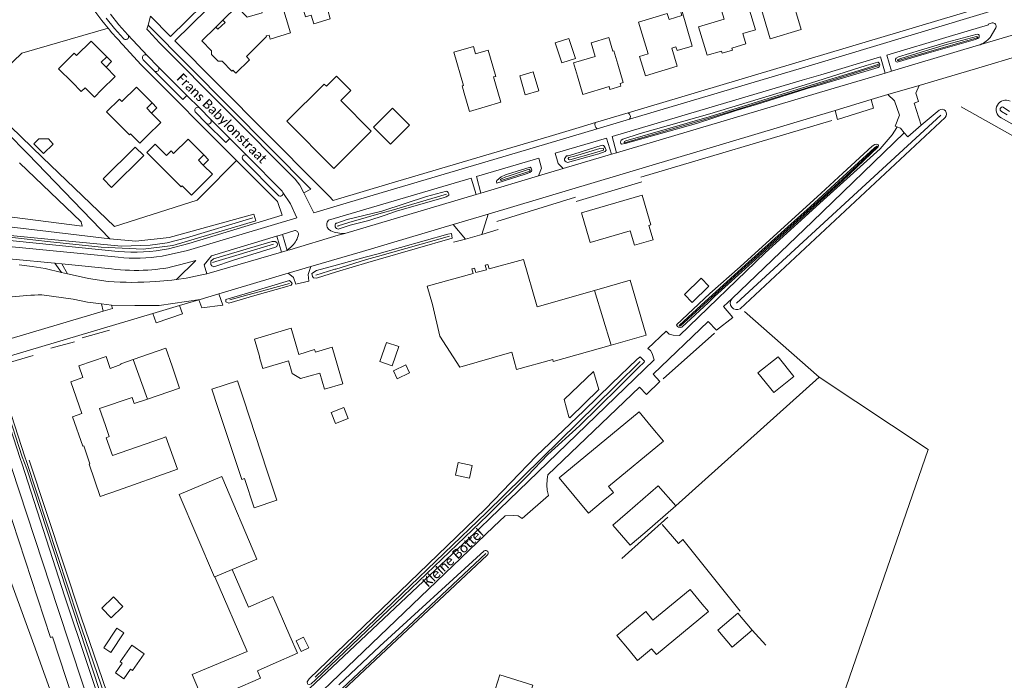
# Model space of a CAD drawing. Extents: x 177628 to 188968, y 384226 to 390673.
# Tile 57 of 256: x 181793 to 182050, y 385710 to 385882. Entities that reach past the tile are written whole.
import ezdxf

# ---------------------------------------------------------------- set-up
doc = ezdxf.new("R2010")
doc.units = 0
for name, color, linetype, lineweight in [('B01_F', 14, 'Continuous', 9), ('B01_T', 14, 'Continuous', 9), ('B02_T', 14, 'Continuous', 9), ('B07_D', 14, 'Continuous', 9), ('B11_F', 14, 'Continuous', 9), ('B11_S', 14, 'Continuous', 9), ('B14_F', 14, 'Continuous', 9), ('T02_F', 253, 'RASTER', 9), ('T03_F', 253, 'Continuous', 9), ('T03_T', 253, 'Continuous', 9), ('T04_F', 253, 'HAAG', 9), ('T04_T', 253, 'HAAG', 9), ('T05_F', 253, 'Continuous', 9), ('T07_F', 253, 'Continuous', 9), ('T09_F', 253, 'Continuous', 9), ('T09_T', 253, 'Continuous', 9), ('T13_F', 253, 'Continuous', 9), ('T22_F', 253, 'Continuous', 9), ('V00_F', 8, 'Continuous', 9), ('V00_T', 8, 'Continuous', 9), ('V06_F', 8, 'Continuous', 9), ('V06_T', 8, 'Continuous', 9), ('W01_F', 253, 'Continuous', 9), ('Z06', 7, 'Continuous', 9)]:
    doc.layers.add(name, color=color, linetype=linetype, lineweight=lineweight)
doc.styles.add('Legend', font='calibri.ttf')
doc.linetypes.add('HAAG', pattern='A,4,-1,[5,TOPOCAD.SHX,S=0.35,R=0,X=-0.35,Y=-0.35],-1', length=6)
doc.linetypes.add('RASTER', pattern='A,4,-1,[4,TOPOCAD.SHX,S=0.5,R=0,X=-0.5,Y=0],-1', length=6)

msp = doc.modelspace()

# ---------------------------------------------------------------- linework, layer by layer
at = {"layer": 'B01_F', "linetype": 'Continuous'}
for points in [[(181900.606, 385808.059), (181902.544, 385799.821)], [(181865.698, 385794.972), (181869.788, 385796.311), (181870.041, 385795.653)]]:
    msp.add_lwpolyline(points, dxfattribs=at)
at = {"layer": 'B01_T', "linetype": 'Continuous'}
for points in [[(181992.71, 385893.935), (181989.176, 385892.896), (181989.062, 385893.279), (181988.065, 385892.981), (181988.179, 385892.598), (181984.663, 385891.548), (181986.022, 385886.997), (181985.668, 385886.891), (181985.788, 385886.488), (181986.095, 385886.58), (181988.825, 385877.439), (181996.959, 385879.868), (181994.242, 385888.987), (181994.55, 385889.073), (181994.438, 385889.474), (181994.082, 385889.374), (181992.71, 385893.935)], [(181865.168, 385890.787), (181867.475, 385883.119), (181868.917, 385883.553), (181869.587, 385881.328), (181873.922, 385882.632), (181873.253, 385884.857), (181878.007, 385886.288)], [(181844.031, 385880.471), (181840.408, 385876.887), (181842.928, 385874.322), (181842.925, 385873.318), (181844.657, 385871.562), (181845.679, 385871.543), (181848.187, 385869.001), (181848.443, 385869.253), (181849.223, 385868.463), (181852.782, 385871.974), (181852.003, 385872.765), (181857.307, 385877.997), (181857.143, 385878.159), (181857.928, 385878.396), (181858.247, 385877.344), (181863.529, 385878.945), (181861.238, 385886.505), (181855.97, 385884.908), (181856.175, 385884.229), (181852.207, 385883.088), (181849.492, 385885.848), (181845.881, 385882.289)], [(181982.595, 385887.886), (181978.961, 385886.812), (181979.276, 385885.754), (181976.121, 385884.784), (181976.798, 385882.551), (181970.159, 385880.59), (181972.362, 385873.112), (181976.101, 385874.212), (181976.258, 385873.685), (181978.977, 385874.496), (181978.838, 385875.022), (181982.475, 385876.114), (181981.675, 385878.777), (181984.979, 385879.77), (181982.595, 385887.886)], [(181965.664, 385885.127), (181965.327, 385885.054), (181965.78, 385883.503), (181962.413, 385882.495), (181961.943, 385884.038), (181954.46, 385881.807), (181956.951, 385873.483), (181954.737, 385872.822), (181956.252, 385867.773), (181964.586, 385870.239), (181963.175, 385875.004), (181964.23, 385875.317), (181964.514, 385874.358), (181968.503, 385875.538), (181965.664, 385885.127)], [(181844.031, 385880.471), (181845.881, 385882.289)], [(181844.031, 385880.471), (181844.576, 385879.904), (181846.444, 385881.721), (181845.881, 385882.289)], [(181815.527, 385872.704), (181811.422, 385876.809), (181807.612, 385873.05), (181806.989, 385873.691), (181802.934, 385869.624), (181806.474, 385866.093)], [(181906.168, 385873.913), (181911.342, 385875.445)], [(181908.892, 385863.262), (181908.368, 385865.135), (181908.695, 385865.23), (181906.168, 385873.913)], [(181917.08, 385865.681), (181916.586, 385867.454), (181917.134, 385867.614), (181915.143, 385874.456), (181911.904, 385873.513), (181911.342, 385875.445)], [(181949.021, 385870.827), (181948.007, 385874.241), (181947.776, 385874.172)], [(181815.35, 385870.047), (181814.101, 385871.31), (181815.527, 385872.704)], [(181815.527, 385872.704), (181816.762, 385871.462), (181815.35, 385870.047)], [(181943.16, 385872.801), (181937.469, 385871.11), (181938.483, 385867.696)], [(181949.021, 385870.827), (181950.445, 385866.034), (181949.61, 385865.786), (181949.828, 385865.053), (181946.982, 385864.208), (181946.764, 385864.94), (181939.907, 385862.903), (181938.483, 385867.696)], [(181814.205, 385864.096), (181817.759, 385867.613), (181815.35, 385870.047)], [(181814.205, 385864.096), (181812.31, 385862.204), (181809.897, 385864.635), (181808.884, 385863.629), (181806.474, 385866.093)], [(181876.64, 385861.307), (181884.628, 385853.274), (181874.845, 385843.546), (181862.565, 385855.895), (181872.348, 385865.623), (181872.941, 385865.027)], [(181917.08, 385865.681), (181918.496, 385860.891), (181910.308, 385858.469), (181908.892, 385863.262)], [(181827.423, 385860.691), (181823.313, 385864.833), (181819.497, 385861.041), (181818.87, 385861.673), (181815.499, 385858.328)], [(181827.231, 385858.032), (181825.986, 385859.288), (181827.423, 385860.691)], [(181827.423, 385860.691), (181828.657, 385859.431), (181827.231, 385858.032)], [(181815.499, 385858.328), (181821.463, 385852.317), (181821.761, 385852.612), (181824.162, 385850.192), (181826.07, 385852.1)], [(181827.231, 385858.032), (181829.627, 385855.614), (181826.07, 385852.1)], [(181831.136, 385846.921), (181828.179, 385849.899), (181826.041, 385847.779)], [(181840.899, 385847.12), (181836.806, 385851.254), (181832.971, 385847.501), (181832.358, 385848.135), (181831.136, 385846.921)], [(181828.998, 385844.798), (181834.964, 385838.782), (181835.262, 385839.077), (181837.667, 385836.645), (181843.142, 385842.058), (181840.739, 385844.464)], [(181840.899, 385847.12), (181839.488, 385845.716), (181840.739, 385844.464)], [(181840.899, 385847.12), (181842.138, 385845.867), (181840.739, 385844.464)], [(181956.76, 385831.802), (181955.361, 385836.597), (181939.509, 385831.973), (181940.911, 385827.17)], [(181940.911, 385827.17), (181941.783, 385824.205), (181952.3, 385827.284), (181953.396, 385823.541), (181958.274, 385824.969), (181957.178, 385828.712), (181957.631, 385828.845), (181956.76, 385831.802)], [(181900.606, 385808.059), (181899.271, 385812.878), (181911.216, 385816.188), (181910.893, 385817.365), (181911.619, 385817.572), (181911.948, 385816.377), (181914.693, 385817.143), (181914.357, 385818.339), (181915.102, 385818.542), (181915.435, 385817.337), (181924.444, 385819.841), (181927.979, 385807.475), (181942.949, 385811.755)], [(181865.132, 385797.092), (181863.699, 385801.89), (181854.121, 385799.031), (181855.552, 385794.241)], [(181832.607, 385791.921), (181830.987, 385796.651), (181822.477, 385793.737)], [(181865.698, 385794.972), (181865.132, 385797.092)], [(181870.041, 385795.653), (181874.4, 385796.949), (181877.238, 385787.346), (181872.457, 385785.934), (181871.197, 385790.17)], [(181947.307, 385797.468), (181932.165, 385793.163), (181932.024, 385793.659)], [(181822.477, 385793.737), (181819.179, 385792.607), (181819.237, 385792.395), (181816.4, 385791.389), (181815.345, 385794.442), (181808.285, 385792.009), (181809.322, 385788.98), (181806.19, 385787.886), (181809.05, 385779.606), (181806.589, 385778.733), (181809.255, 385771.067), (181809.514, 385771.155), (181811.157, 385766.431), (181810.916, 385766.348), (181813.843, 385757.927), (181818.569, 385759.57)], [(181855.552, 385794.241), (181855.476, 385794.218), (181856.293, 385791.323), (181863.02, 385793.312)], [(181832.607, 385791.921), (181834.551, 385786.244), (181826.158, 385783.369)], [(181851.284, 385783.42), (181849.7, 385788.169), (181842.991, 385785.93), (181844.578, 385781.179)], [(181826.158, 385783.369), (181822.726, 385782.193), (181822.178, 385783.792), (181813.683, 385780.878), (181815.21, 385776.43)], [(181857.439, 385764.586), (181851.284, 385783.42)], [(181844.578, 385781.179), (181850.793, 385762.387), (181851.5, 385762.621)], [(181945.195, 385756.761), (181941.339, 385753.577), (181933.694, 385762.836), (181954.578, 385780.08), (181957.761, 385776.224)], [(181815.21, 385776.43), (181816.209, 385773.571), (181815.403, 385773.291), (181817.035, 385768.597), (181829.824, 385773.044)], [(181945.195, 385756.761), (181947.889, 385758.988), (181946.611, 385760.535), (181960.943, 385772.375), (181957.761, 385776.224)], [(181832.8, 385764.662), (181818.569, 385759.57)], [(181843.79, 385736.939), (181843.644, 385736.877), (181834.425, 385758.489), (181845.623, 385763.153), (181854.75, 385741.615), (181848.317, 385738.871)], [(181852.58, 385729.068), (181858.882, 385731.799), (181863.332, 385721.582)], [(181951.968, 385717.828), (181948.782, 385721.682), (181956.333, 385727.924), (181958.22, 385725.641), (181967.922, 385733.662), (181971.108, 385729.808)], [(181951.968, 385717.828), (181954.2, 385715.153), (181957.857, 385718.187), (181959.138, 385716.643), (181972.703, 385727.901), (181971.108, 385729.808)], [(181859.021, 385714.258), (181865.327, 385717.002), (181863.332, 385721.582)]]:
    msp.add_lwpolyline(points, dxfattribs=at)
at = {"layer": 'B02_T', "linetype": 'Continuous'}
for points in [[(181932.706, 385876.372), (181936.257, 385877.523), (181937.954, 385872.287), (181934.403, 385871.136), (181932.706, 385876.372)], [(181926.917, 385868.813), (181928.38, 385863.798), (181924.873, 385862.775), (181923.41, 385867.79)], [(181885.219, 385854.36), (181889.629, 385849.935), (181894.582, 385854.871), (181890.173, 385859.297), (181885.219, 385854.36)], [(181822.971, 385849.169), (181825.192, 385846.935), (181816.793, 385838.589), (181814.566, 385840.83), (181822.971, 385849.169)], [(181942.949, 385811.755), (181952.3, 385814.429), (181956.409, 385800.056), (181947.307, 385797.468)], [(181964.204, 385755.465), (181959.622, 385760.756), (181951.544, 385753.74)], [(181956.095, 385748.453), (181964.204, 385755.465)], [(181956.095, 385748.453), (181952.306, 385745.191), (181947.755, 385750.478), (181951.544, 385753.74)]]:
    msp.add_lwpolyline(points, dxfattribs=at)
at = {"layer": 'B07_D', "linetype": 'Continuous'}
for points in [[(181942.949, 385811.755), (181947.307, 385797.468)], [(181826.158, 385783.369), (181822.477, 385793.737)], [(181843.79, 385736.939), (181848.317, 385738.871)]]:
    msp.add_lwpolyline(points, dxfattribs=at)
at = {"layer": 'B11_F', "linetype": 'Continuous'}
for points in [[(181829.824, 385773.044), (181831.008, 385773.475), (181833.997, 385765.091), (181832.8, 385764.662)], [(181843.79, 385736.939), (181852.242, 385717.507)], [(181848.317, 385738.871), (181852.58, 385729.068)], [(181854.874, 385712.455), (181855.694, 385710.517), (181848.432, 385707.351), (181851.542, 385699.871), (181844.013, 385696.818), (181837.883, 385711.45), (181852.242, 385717.507)], [(181854.874, 385712.455), (181859.021, 385714.258)]]:
    msp.add_lwpolyline(points, dxfattribs=at)
at = {"layer": 'B11_S', "linetype": 'Continuous'}
for points in [[(181943.16, 385872.801), (181942.102, 385876.363), (181946.717, 385877.734), (181947.776, 385874.172)], [(181872.941, 385865.027), (181875.52, 385867.69), (181879.302, 385863.895), (181876.64, 385861.307)], [(181826.041, 385847.779), (181828.998, 385844.798)], [(181932.024, 385793.659), (181922.585, 385791.056), (181921.367, 385795.602), (181907.727, 385791.722), (181902.544, 385799.821)], [(181871.197, 385790.17), (181866.173, 385788.717), (181863.989, 385790.004), (181863.02, 385793.312)], [(181851.5, 385762.621), (181854.024, 385754.995), (181859.962, 385756.96), (181857.439, 385764.586)]]:
    msp.add_lwpolyline(points, dxfattribs=at)
at = {"layer": 'B14_F', "linetype": 'Continuous'}
for points in [[(181926.917, 385868.813), (181923.41, 385867.79)], [(181798.98, 385847.48), (181801.567, 385849.947), (181800.305, 385851.315), (181797.778, 385851.306), (181796.479, 385850.032), (181798.98, 385847.48)], [(181970.772, 385814.906), (181972.781, 385812.862), (181968.43, 385808.617), (181966.421, 385810.661), (181970.772, 385814.906)], [(181890.109, 385792.081), (181886.894, 385793.173), (181888.592, 385798.18), (181891.807, 385797.088), (181890.109, 385792.081)], [(181985.652, 385790.205), (181989.754, 385785.059), (181995.05, 385789.281), (181990.948, 385794.427), (181985.652, 385790.205)], [(181890.398, 385790.76), (181891.358, 385788.69), (181894.601, 385790.211), (181893.641, 385792.281), (181890.398, 385790.76)], [(181942.647, 385790.531), (181944.08, 385785.869), (181936.468, 385778.502), (181936.269, 385778.734), (181934.981, 385783.286), (181942.647, 385790.531)], [(181877.435, 385781.189), (181878.565, 385778.317), (181875.283, 385777.026), (181874.153, 385779.898), (181877.435, 385781.189)], [(181911.005, 385766.012), (181910.296, 385762.698), (181906.652, 385763.471), (181907.361, 385766.785), (181911.005, 385766.012)], [(181816.7, 385726.3), (181814.272, 385728.771), (181817.27, 385731.716), (181819.698, 385729.245), (181816.7, 385726.3)], [(181984.15, 385723.063), (181980.408, 385727.462), (181975.168, 385723.009), (181978.91, 385718.61), (181984.15, 385723.063)], [(181820.03, 385722.366), (181816.599, 385717.166), (181814.735, 385718.395), (181818.167, 385723.595), (181820.03, 385722.366)], [(181821.766, 385712.864), (181822.292, 385712.493), (181825.341, 385716.82), (181822.083, 385719.117), (181819.033, 385714.79), (181819.535, 385714.436), (181817.863, 385711.88), (181819.973, 385710.35), (181821.766, 385712.864)], [(181866.928, 385721.203), (181868.308, 385718.386), (181866.354, 385717.429), (181864.974, 385720.246), (181866.928, 385721.203)], [(181926.839, 385708.667), (181918.243, 385711.42), (181914.561, 385699.92), (181923.157, 385697.167), (181926.839, 385708.667)]]:
    msp.add_lwpolyline(points, dxfattribs=at)
at = {"layer": 'T02_F', "linetype": 'RASTER'}
msp.add_lwpolyline([(181877.909, 385707.313), (181915.181, 385681.686), (181916.587, 385675.281), (181945.083, 385662.692), (181986.588, 385644.298), (182030.143, 385770.195), (182001.611, 385789.11), (181982.113, 385806.27)], dxfattribs=at)
at = {"layer": 'T03_F', "linetype": 'Continuous'}
for points in [[(181839.188, 385835.297), (181817.531, 385828.407), (181798.723, 385846.451)], [(181840.467, 385836.612), (181849.443, 385845.676)], [(181913.558, 385826.324), (181917.76, 385827.598)], [(181909.219, 385825.111), (181906.073, 385824.3)], [(181980.988, 385728.018), (181966.048, 385746.713), (181964.868, 385745.703), (181960.632, 385750.584)]]:
    msp.add_lwpolyline(points, dxfattribs=at)
at = {"layer": 'T03_T', "linetype": 'Continuous'}
for points in [[(181844.454, 385865.677), (181870.693, 385839.27)], [(182038.752, 385859.67), (182138.317, 385803.754)]]:
    msp.add_lwpolyline(points, dxfattribs=at)
at = {"layer": 'T04_F', "linetype": 'HAAG'}
for points in [[(181815.868, 385880.211), (181793.364, 385873.698), (181781.865, 385862.667), (181798.723, 385846.451)], [(181809.106, 385799.391), (181816.265, 385801.343)], [(181974.278, 385800.605), (181960.859, 385788.633)], [(181800.943, 385796.685), (181807.083, 385798.348)], [(181790.406, 385793.029), (181796.274, 385794.738)], [(181984.15, 385723.063), (181987.705, 385719.098)]]:
    msp.add_lwpolyline(points, dxfattribs=at)
at = {"layer": 'T04_T', "linetype": 'HAAG'}
for points in [[(181931.125, 385851.958), (181938.969, 385854.296)], [(181875.846, 385835.591), (181889.257, 385839.57)], [(181873.607, 385836.337), (181874.691, 385835.246), (181875.846, 385835.591)], [(181795.287, 385767.413), (181808.83, 385726.404), (181826.831, 385674.055)]]:
    msp.add_lwpolyline(points, dxfattribs=at)
at = {"layer": 'T05_F', "linetype": 'Continuous'}
for points in [[(181938.127, 385834.978), (181955.31, 385840.047)], [(181839.188, 385835.297), (181840.467, 385836.612)], [(181964.204, 385755.465), (182001.611, 385789.11)]]:
    msp.add_lwpolyline(points, dxfattribs=at)
at = {"layer": 'T07_F', "linetype": 'Continuous'}
for points in [[(181800.115, 385825.127), (181791.296, 385825.967), (181782.745, 385826.753), (181779.171, 385829.331), (181776.287, 385831.934), (181772.754, 385837.607), (181770.134, 385844.116), (181755.633, 385890.745), (181751.77, 385902.424)], [(181955.066, 385841.324), (182004.967, 385856.121)], [(181980.055, 385808.371), (182033.422, 385857.467)], [(181887.825, 385832.065), (181889.818, 385832.631), (181904.254, 385836.883)], [(181917.433, 385829.705), (181937.989, 385836.095)], [(181878.751, 385829.486), (181887.825, 385832.065)], [(181853.662, 385830.723), (181836.398, 385825.453), (181831.339, 385824.194), (181826.873, 385823.528), (181819.387, 385823.292), (181800.134, 385825.125)], [(181878.751, 385829.486), (181876.022, 385828.573)], [(181875.885, 385828.527), (181875.79, 385828.495)], [(181876.022, 385828.573), (181875.885, 385828.527)], [(181800.134, 385825.125), (181800.115, 385825.127)], [(181886.254, 385820.598), (181905.107, 385825.893)], [(181859.053, 385823.822), (181843.163, 385819.005)], [(181875.347, 385817.318), (181883.365, 385819.787)], [(181883.365, 385819.787), (181886.235, 385820.593)], [(181886.235, 385820.593), (181886.254, 385820.598)], [(181870.134, 385815.712), (181875.119, 385817.247)], [(181875.119, 385817.247), (181875.347, 385817.318)], [(181863.24, 385813.551), (181854.061, 385811.032)], [(181852.427, 385810.584), (181847.67, 385809.279)], [(181854.061, 385811.032), (181852.427, 385810.584)], [(181948.687, 385787.113), (181954.886, 385793.203)], [(181914.765, 385753.785), (181948.129, 385786.564)], [(181948.129, 385786.564), (181948.687, 385787.113)], [(181790.029, 385778.856), (181793.409, 385768.253)], [(181793.409, 385768.253), (181794.624, 385765.194)], [(181794.624, 385765.194), (181813.627, 385707.254), (181817.271, 385696.73)], [(181892.615, 385732.542), (181914.765, 385753.785)], [(181950.112, 385741.758), (181962.081, 385752.502)], [(181914.593, 385743.062), (181877.046, 385707.821)], [(181869.945, 385710.8), (181892.608, 385732.535)], [(181892.608, 385732.535), (181892.615, 385732.542)]]:
    msp.add_lwpolyline(points, dxfattribs=at)
at = {"layer": 'T09_F', "linetype": 'Continuous'}
for points in [[(181750.61, 385902.066), (181754.543, 385889.854), (181765.964, 385852.86), (181770.634, 385839.127), (181773.577, 385833.594), (181777.71, 385829.486), (181782.405, 385826.344), (181790.931, 385825.545), (181800.07, 385824.544)], [(182035.07, 385876.553), (182042.917, 385878.594), (182043.221, 385878.516), (182043.39, 385878.332), (182043.452, 385877.893), (182043.29, 385877.615), (182042.496, 385877.267), (182029.667, 385873.571)], [(182028.078, 385874.438), (182035.07, 385876.553)], [(182029.667, 385873.571), (182021.984, 385871.357), (182021.697, 385871.534), (182021.552, 385871.822), (182021.554, 385872.123), (182021.738, 385872.381), (182022.348, 385872.704), (182028.078, 385874.438)], [(181999.335, 385865.827), (182013.881, 385870.429)], [(182013.881, 385870.429), (182016.99, 385871.323), (182017.06, 385871.299), (182017.197, 385871.151), (182017.362, 385870.865), (182017.463, 385870.595), (182017.433, 385870.321), (182017.345, 385870.122), (182017.055, 385869.909), (182000.133, 385864.923), (181999.648, 385864.77)], [(181999.648, 385864.77), (181985.3, 385860.254), (181979.988, 385858.707), (181969.575, 385855.288), (181950.955, 385850.05), (181950.015, 385849.901), (181949.839, 385850.114), (181949.739, 385850.473), (181949.806, 385850.759), (181949.879, 385850.927), (181950.338, 385851.244), (181954.886, 385852.717), (181973.033, 385857.841), (181993.474, 385863.973), (181999.335, 385865.827)], [(181768.091, 385861.788), (181773.229, 385843.244), (181774.89, 385837.44), (181776.22, 385835.051), (181779.234, 385831.544), (181783.205, 385829.598), (181786.273, 385828.796), (181800.353, 385827.099)], [(182028.262, 385854.869), (182032.957, 385858.819)], [(182034.556, 385856.913), (181981.016, 385806.943)], [(182003.083, 385836.137), (182007.748, 385840.382), (182017.078, 385849.223), (182017.122, 385849.617), (182017.038, 385849.754), (182016.665, 385849.944), (182016.206, 385849.86), (182015.486, 385849.392), (182007.862, 385842.384), (182002.149, 385837.167)], [(181937.528, 385847.338), (181936.034, 385846.869)], [(181942.805, 385847.029), (181944.106, 385847.384), (181945.738, 385847.974), (181945.986, 385848.327), (181945.76, 385848.942), (181945.498, 385849.401), (181945.259, 385849.608), (181944.973, 385849.675), (181937.528, 385847.338)], [(181936.034, 385846.869), (181935.62, 385846.857), (181935.123, 385846.083), (181935.147, 385845.721), (181935.3, 385845.438), (181935.52, 385845.263), (181935.903, 385845.146), (181942.805, 385847.029)], [(181924.808, 385842.1), (181926.084, 385842.505), (181926.478, 385842.838), (181926.609, 385843.163), (181926.389, 385843.626), (181926.178, 385843.895), (181920.228, 385842.098)], [(181919.671, 385841.93), (181918.59, 385841.416), (181917.464, 385840.474), (181917.319, 385840.207), (181917.478, 385839.772), (181924.808, 385842.1)], [(181920.228, 385842.098), (181919.671, 385841.93)], [(181887.669, 385832.55), (181899.042, 385836.219), (181904.286, 385837.68), (181904.493, 385837.597), (181904.683, 385837.326), (181904.862, 385836.982), (181904.869, 385836.631), (181904.602, 385836.399), (181904.241, 385836.176), (181903.684, 385835.964), (181891.255, 385832.396), (181888.003, 385831.316)], [(182002.149, 385837.167), (181981.042, 385817.895), (181973.048, 385810.949), (181964.36, 385802.765), (181964.641, 385802.322), (181964.863, 385802.111), (181965.526, 385802.043), (181965.763, 385802.166), (181972.686, 385808.567)], [(181972.686, 385808.567), (181974.256, 385810.108), (181999.386, 385832.773), (182003.083, 385836.137)], [(181878.367, 385830.292), (181887.369, 385832.453), (181887.669, 385832.55)], [(181800.07, 385824.544), (181814.051, 385823.012), (181825.049, 385822.514), (181832.771, 385823.473), (181854.497, 385829.883), (181853.938, 385831.678), (181831.868, 385825.534), (181823.116, 385824.554), (181816.314, 385825.176)], [(181875.507, 385829.297), (181875.606, 385829.332)], [(181875.606, 385829.332), (181878.367, 385830.292)], [(181888.003, 385831.316), (181883.992, 385829.984), (181879.093, 385828.766)], [(181800.353, 385827.099), (181816.314, 385825.176)], [(181876.267, 385827.832), (181876.049, 385827.76)], [(181879.093, 385828.766), (181876.267, 385827.832)], [(181859.638, 385823.024), (181848.66, 385819.613), (181843.497, 385817.908), (181842.948, 385818.158), (181842.73, 385818.489), (181842.683, 385819.015), (181842.716, 385819.358), (181843.423, 385819.966), (181856.63, 385823.885), (181858.766, 385824.473), (181859.222, 385824.525), (181859.542, 385824.503), (181859.944, 385824.271), (181860.105, 385823.802), (181860.095, 385823.436), (181859.958, 385823.196), (181859.638, 385823.024)], [(181886.075, 385821.238), (181904.605, 385826.445), (181905.551, 385826.602), (181905.709, 385825.971), (181905.762, 385825.34), (181886.459, 385819.814)], [(181883.076, 385820.395), (181874.872, 385818.155)], [(181875.577, 385816.559), (181883.725, 385819.031)], [(181883.076, 385820.395), (181886.075, 385821.238)], [(181886.459, 385819.814), (181883.725, 385819.031)], [(181874.872, 385818.155), (181870.333, 385816.915), (181869.091, 385816.119), (181869.239, 385815.41), (181869.574, 385814.986), (181870.36, 385814.976), (181875.577, 385816.559)], [(181862.6, 385812.721), (181863.731, 385813.073), (181863.973, 385813.515), (181863.871, 385813.726), (181863.303, 385814.363), (181852.284, 385811.06)], [(181854.248, 385810.367), (181862.6, 385812.721)], [(181852.284, 385811.06), (181846.65, 385809.371), (181846.615, 385808.769), (181847.423, 385808.444), (181854.248, 385810.367)], [(181978.876, 385809.635), (181978.877, 385809.636)], [(181949.284, 385786.507), (181954.469, 385791.609), (181955.909, 385792.986), (181955.989, 385793.241), (181955.876, 385793.433), (181954.915, 385794.412), (181954.777, 385794.34), (181954.09, 385793.781), (181947.398, 385787.322)], [(181947.398, 385787.322), (181940.129, 385780.306), (181927.832, 385768.573), (181914.375, 385754.605)], [(181915.126, 385753.028), (181925.43, 385763.36), (181930.771, 385768.925), (181938.99, 385776.377), (181949.284, 385786.507)], [(181789.436, 385778.674), (181792.914, 385767.821)], [(181794.108, 385768.265), (181790.637, 385779.052)], [(181792.914, 385767.821), (181793.358, 385766.671)], [(181794.108, 385768.265), (181794.57, 385767.033)], [(181816.445, 385696.452), (181804.562, 385731.697), (181793.358, 385766.671)], [(181794.57, 385767.033), (181808.072, 385726.148), (181818.093, 385697.005)], [(181892.071, 385733.108), (181914.375, 385754.605)], [(181915.126, 385753.028), (181893.096, 385732.024)], [(181876.14, 385708.773), (181886.894, 385718.893), (181914.117, 385743.71)], [(181914.933, 385742.599), (181877.409, 385707.434)], [(181893.096, 385732.024), (181870.084, 385710.084), (181868.891, 385709.037), (181868.537, 385708.889), (181868.088, 385708.94), (181867.964, 385709.104), (181867.925, 385709.555), (181868.412, 385710.305), (181892.071, 385733.108)]]:
    msp.add_lwpolyline(points, dxfattribs=at)
at = {"layer": 'T09_F', "linetype": 'Continuous', "extrusion": (0, 0, -1)}
for centre, radius, start, end in [((-182033.647, 385857.774), 1.252, 56.54074, 223.47068), ((-181876.021, 385828.614), 0.855, 268.15426, 52.99687), ((-181980.162, 385808.46), 1.741, 240.61617, 42.41809)]:
    msp.add_arc(centre, radius, start, end, dxfattribs=at)
at = {"layer": 'T09_F', "linetype": 'Continuous'}
msp.add_arc((181914.488, 385743.128), 0.691, 310.08055, 122.51204, dxfattribs=at)
at = {"layer": 'T09_T', "linetype": 'Continuous'}
msp.add_lwpolyline([(182049.153, 385856.792), (182056.767, 385852.543)], dxfattribs=at)
msp.add_arc((182050.354, 385858.945), 2.465, 61.17928, 240.83566, dxfattribs=at)
at = {"layer": 'T13_F', "linetype": 'Continuous'}
for points in [[(181794.898, 385847.356), (181789.459, 385852.989), (181774.841, 385866.941), (181773.447, 385867.093), (181771.531, 385865.423), (181768.091, 385861.788)], [(181816.314, 385825.176), (181794.898, 385847.356)], [(181792.719, 385845.087), (181808.825, 385829.619), (181809.113, 385828.509), (181790.842, 385830.86), (181787.421, 385831.745), (181784.142, 385833.413), (181781.475, 385835.833), (181781.318, 385836.068)]]:
    msp.add_lwpolyline(points, dxfattribs=at)
at = {"layer": 'T22_F', "linetype": 'Continuous'}
for points in [[(182015.864, 385859.338), (182006.467, 385856.368)], [(181909.219, 385825.111), (181913.558, 385826.324)], [(181864.943, 385813.395), (181868.311, 385814.165)], [(181845.82, 385807.86), (181840.394, 385807.158)], [(181974.788, 385801.361), (181979.071, 385804.675)], [(181956.873, 385796.578), (181961.669, 385801.078)], [(181956.502, 385784.561), (181959.976, 385787.959)], [(181924.059, 385752.206), (181930.912, 385758.214)]]:
    msp.add_lwpolyline(points, dxfattribs=at)
at = {"layer": 'V00_F', "linetype": 'Continuous'}
for points in [[(181826.311, 385880.965), (181826.013, 385879.96)], [(182002.062, 385868.042), (181997.224, 385866.618)], [(181997.601, 385862.193), (182004.093, 385864.134)], [(181835.407, 385861.569), (181836.495, 385862.621)], [(182015.864, 385859.338), (182015.209, 385861.55)], [(182006.467, 385856.368), (182005.775, 385858.728)], [(181846.628, 385850.314), (181847.669, 385851.41)], [(181946.069, 385851.494), (181947.396, 385847.297)], [(181948.707, 385847.686), (181947.603, 385851.948)], [(181934.737, 385843.541), (181933.437, 385844.889), (181932.697, 385847.541)], [(181928.403, 385846.271), (181929.072, 385843.664), (181928.356, 385841.647)], [(181912.021, 385836.801), (181910.718, 385841.043)], [(181912.158, 385841.469), (181913.225, 385837.158)], [(181861.566, 385837.297), (181863.518, 385834.337), (181865.174, 385830.67)], [(181869.66, 385832.009), (181868.873, 385833.569)], [(181913.558, 385826.324), (181915.166, 385831.63)], [(181873.455, 385827.762), (181874.064, 385827.329)], [(181905.986, 385828.916), (181909.219, 385825.111)], [(181859.973, 385825.918), (181859.9, 385825.896)], [(181861.467, 385826.367), (181859.973, 385825.918)], [(181861.165, 385821.727), (181859.973, 385825.918)], [(181861.577, 385826.4), (181861.467, 385826.367)], [(181861.467, 385826.367), (181862.687, 385822.165)], [(181863.372, 385822.366), (181876.021, 385826.119)], [(181861.195, 385821.736), (181862.687, 385822.165)], [(181862.687, 385822.165), (181864.06, 385823.426)], [(181862.687, 385822.165), (181862.863, 385822.216)], [(181833.751, 385814.597), (181838.839, 385819.544)], [(181842.92, 385820.77), (181840.963, 385818.375)], [(181801.937, 385818.828), (181803.708, 385816.454)], [(181803.792, 385818.645), (181805.311, 385816.067)], [(181868.311, 385814.165), (181868.154, 385815.875), (181868.886, 385817.956)], [(181839.927, 385815.739), (181841.656, 385816.082)], [(181862.937, 385816.199), (181864.311, 385815.106), (181864.943, 385813.395)], [(181816.803, 385807.857), (181822.881, 385807.802), (181829.249, 385807.822), (181839.936, 385809.404)], [(181839.558, 385809.292), (181840.394, 385807.158)], [(181845.82, 385807.86), (181844.796, 385810.839)], [(181814.593, 385806.297), (181814.176, 385808.197)], [(181834.502, 385807.791), (181835.298, 385805.606), (181828.404, 385803.296), (181827.6, 385805.742)]]:
    msp.add_lwpolyline(points, dxfattribs=at)
for centre, radius, start, end in [((181951.184, 385857.102), 1.129, 325.01276, 61.65892), ((181944.334, 385855.042), 1.269, 156.49209, 239.25482), ((181874.594, 385828.879), 1.595, 133.3455, 224.44045), ((181864.691, 385826.459), 0.925, 355.94223, 93.4755), ((181877.203, 385833.87), 7.255, 244.36541, 274.47), ((181859.894, 385827.498), 5.826, 315.65453, 349.07372)]:
    msp.add_arc(centre, radius, start, end, dxfattribs=at)
at = {"layer": 'V00_T', "linetype": 'Continuous'}
for points in [[(181844.837, 385890.502), (181832.182, 385878.028), (181826.958, 385883.293)], [(181849.729, 385890.489), (181846.054, 385889.394), (181833.346, 385876.856)], [(182046.623, 385886.382), (181951.72, 385858.096)], [(182027.785, 385865.271), (182044.812, 385870.271), (182101.53, 385887.312)], [(181816.475, 385883.842), (181818.707, 385881.088), (181821.072, 385878.446)], [(181826.958, 385883.293), (181826.311, 385880.965)], [(181952.109, 385856.455), (181999.62, 385870.572), (182049.977, 385885.706)], [(181819.94, 385877.504), (181817.579, 385880.112), (181815.353, 385882.837)], [(181826.311, 385880.965), (181868.823, 385838.144), (181867.02, 385837.249)], [(182046.809, 385881.573), (182045.823, 385881.271), (182045.881, 385881.052), (182035.557, 385877.983)], [(182043.251, 385875.728), (182060.042, 385880.743)], [(181826.148, 385872.983), (181821.072, 385878.446)], [(181826.013, 385879.96), (181826.427, 385879.498), (181829.334, 385876.389), (181864.74, 385840.754), (181865.973, 385839.17), (181867.02, 385837.249)], [(182046.318, 385877.787), (182047.776, 385880.296)], [(181849.443, 385845.676), (181824.461, 385870.74), (181819.756, 385875.887)], [(181833.346, 385876.856), (181844.454, 385865.677)], [(182035.557, 385877.983), (182019.286, 385873.186), (182020.554, 385868.963)], [(182039.418, 385874.606), (182043.251, 385875.728)], [(181826.148, 385872.983), (181828.952, 385870.14)], [(182039.418, 385874.606), (182020.554, 385868.963)], [(181827.93, 385869.074), (181825.07, 385871.952)], [(182002.062, 385868.042), (182017.627, 385872.69), (182018.844, 385868.476)], [(181835.407, 385861.569), (181827.93, 385869.074)], [(181828.952, 385870.14), (181836.495, 385862.621)], [(182018.844, 385868.476), (182004.093, 385864.134)], [(182018.844, 385868.476), (182020.554, 385868.963)], [(181997.224, 385866.618), (181947.603, 385851.948)], [(182019.546, 385862.847), (182027.785, 385865.271)], [(182028.262, 385854.869), (182026.471, 385860.626), (182027.581, 385861.043), (182026.892, 385863.247), (182027.785, 385865.271)], [(182015.209, 385861.55), (182019.546, 385862.847)], [(182019.546, 385862.847), (182021.349, 385861.223), (182022.609, 385857.529), (182021.475, 385854.582), (182021.923, 385854.416)], [(181836.495, 385862.621), (181839.823, 385859.303)], [(181948.707, 385847.686), (181997.601, 385862.193)], [(182005.775, 385858.728), (182015.209, 385861.55)], [(181841.536, 385855.418), (181838.729, 385858.235)], [(181839.823, 385859.303), (181842.634, 385856.442)], [(181915.166, 385831.63), (182005.775, 385858.728)], [(181951.72, 385858.096), (181943.17, 385855.548)], [(181846.628, 385850.314), (181841.536, 385855.418)], [(181842.634, 385856.442), (181847.669, 385851.41)], [(181943.17, 385855.548), (181938.969, 385854.296)], [(181943.685, 385853.951), (181952.109, 385856.455)], [(181876.569, 385834.071), (181927.55, 385849.157), (181943.685, 385853.951)], [(182021.923, 385854.416), (182022.852, 385854.072), (182023.87, 385852.91)], [(182023.87, 385852.91), (182024.827, 385851.818), (182028.262, 385854.869)], [(181847.669, 385851.41), (181852.19, 385846.893)], [(181931.125, 385851.958), (181916.042, 385847.462), (181889.257, 385839.57)], [(181946.069, 385851.494), (181932.697, 385847.541)], [(181934.737, 385843.541), (181947.396, 385847.297)], [(181947.396, 385847.297), (181948.707, 385847.686)], [(181831.687, 385822.578), (181836.967, 385823.966), (181861.399, 385831.35), (181860.099, 385834.986), (181849.443, 385845.676)], [(181860.31, 385836.596), (181851.13, 385845.801)], [(181852.19, 385846.893), (181861.358, 385837.624), (181861.484, 385837.475), (181861.566, 385837.297)], [(181928.403, 385846.271), (181912.158, 385841.469)], [(181928.356, 385841.647), (181934.737, 385843.541)], [(181910.718, 385841.043), (181873.499, 385830.039)], [(181913.225, 385837.158), (181928.356, 385841.647)], [(181868.873, 385833.569), (181867.02, 385837.249)], [(181870.693, 385839.27), (181873.607, 385836.337)], [(181912.021, 385836.801), (181913.225, 385837.158)], [(181877.768, 385826.637), (181912.021, 385836.801)], [(181869.66, 385832.009), (181876.569, 385834.071)], [(181829.996, 385820.661), (181836.6, 385822.147), (181865.174, 385830.67)], [(181905.986, 385828.916), (181915.166, 385831.63)], [(181861.577, 385826.4), (181864.635, 385827.383)], [(181882.344, 385821.932), (181905.986, 385828.916)], [(181774.758, 385826.293), (181818.501, 385821.937)], [(181774.758, 385826.293), (181775.518, 385825.297), (181776.429, 385824.501), (181818.525, 385820.381)], [(181859.9, 385825.896), (181842.92, 385820.77)], [(181876.021, 385826.119), (181877.768, 385826.637)], [(181841.656, 385816.082), (181861.165, 385821.727)], [(181861.165, 385821.727), (181861.195, 385821.736)], [(181863.372, 385822.366), (181862.863, 385822.216)], [(181868.886, 385817.956), (181882.344, 385821.932)], [(181780.531, 385820.495), (181790.899, 385819.917), (181801.937, 385818.828)], [(181834.506, 385818.379), (181838.839, 385819.544)], [(181803.708, 385816.454), (181799.429, 385817.487), (181796.061, 385817.994), (181792.677, 385818.384)], [(181801.937, 385818.828), (181803.792, 385818.645)], [(181805.311, 385816.067), (181803.708, 385816.454)], [(181803.792, 385818.645), (181816.766, 385817.365)], [(181840.963, 385818.375), (181841.656, 385816.082)], [(181862.937, 385816.199), (181868.886, 385817.956)], [(181805.723, 385815.968), (181805.311, 385816.067)], [(181815.936, 385814.08), (181810.797, 385814.848), (181805.723, 385815.968)], [(181832.509, 385814.441), (181828.322, 385814.046)], [(181833.751, 385814.597), (181832.509, 385814.441)], [(181839.927, 385815.739), (181836.249, 385814.911), (181833.751, 385814.597)], [(181844.796, 385810.839), (181862.937, 385816.199)], [(181798.614, 385810.552), (181806.72, 385809.431), (181810.536, 385808.669), (181814.176, 385808.197)], [(181834.502, 385807.791), (181839.558, 385809.292)], [(181839.558, 385809.292), (181839.936, 385809.404)], [(181839.936, 385809.404), (181844.796, 385810.839)], [(181814.593, 385806.297), (181787.24, 385798.229)], [(181814.176, 385808.197), (181816.803, 385807.857)], [(181816.803, 385807.857), (181817.044, 385807.02), (181814.593, 385806.297)], [(181827.6, 385805.742), (181834.502, 385807.791)], [(181785.606, 385793.273), (181827.6, 385805.742)], [(181771.871, 385787.853), (181782.578, 385757.244), (181796.481, 385719.319), (181802.396, 385702.735), (181808.06, 385686.226), (181813.527, 385669.399), (181818.33, 385653.407), (181821.745, 385640.52), (181825.606, 385623.644), (181828.811, 385607.833), (181834.432, 385576.225)], [(181821.048, 385661.355), (181801.341, 385721.288), (181800.832, 385721.12), (181779.216, 385786.739), (181779.829, 385786.954)], [(181822.032, 385670.439), (181802.884, 385728.466), (181790.692, 385765.52)]]:
    msp.add_lwpolyline(points, dxfattribs=at)
at = {"layer": 'V00_T', "linetype": 'Continuous', "extrusion": (0, 0, -1)}
for centre, radius, start, end in [((-181871.898, 385926.703), 72.807, 320.3148, 328.51128), ((-181871.792, 385926.586), 72.651, 315.74559, 320.33272)]:
    msp.add_arc(centre, radius, start, end, dxfattribs=at)
at = {"layer": 'V00_T', "linetype": 'Continuous'}
for centre, radius, start, end in [((182047.003, 385880.715), 0.879, 331.53916, 102.73002), ((181820.52, 385877.958), 0.737, 218.07749, 41.45395), ((182041.052, 385882.318), 6.947, 288.45642, 319.29367), ((181825.591, 385872.487), 0.746, 41.69521, 225.75149), ((181828.446, 385869.603), 0.738, 225.71445, 46.69996), ((181839.271, 385858.774), 0.764, 43.78349, 224.83851), ((181842.085, 385855.93), 0.751, 223.00275, 43.00275), ((181851.668, 385846.34), 0.761, 46.65685, 225.04698), ((181860.864, 385837.078), 0.735, 221.03171, 17.3019), ((181822.855, 385868.313), 46.58, 264.6364, 280.92976), ((181823.159, 385865.652), 45.507, 264.15561, 278.64095), ((181823.148, 385868.983), 52.011, 262.95236, 273.42636), ((181824.583, 385854.122), 37.095, 272.5843, 285.51498), ((181822.368, 385901.119), 87.276, 265.77366, 273.91178), ((181798.326, 385756.296), 54.256, 89.69597, 106.28472)]:
    msp.add_arc(centre, radius, start, end, dxfattribs=at)
at = {"layer": 'V06_F', "linetype": 'Continuous'}
for points in [[(182021.923, 385854.416), (182021.889, 385854.264), (182020.686, 385852.354), (182017.579, 385848.698), (182003.603, 385836.159), (181987.549, 385821.527)], [(181976.687, 385807.539), (181979.071, 385804.675)], [(181974.788, 385801.361), (181972.633, 385803.657)], [(181965.169, 385799.955), (181963.481, 385800.071), (181962.447, 385800.33), (181961.669, 385801.078)], [(181956.873, 385796.578), (181957.543, 385796.048), (181957.975, 385795.265), (181958.556, 385793.581)], [(181958.272, 385789.907), (181959.976, 385787.959)], [(181956.502, 385784.561), (181954.735, 385786.52)], [(181930.787, 385763.591), (181930.542, 385762.359), (181930.478, 385760.933), (181930.609, 385759.574), (181930.912, 385758.214)], [(181924.059, 385752.206), (181922.989, 385752.873), (181921.665, 385753.016), (181919.64, 385752.918)]]:
    msp.add_lwpolyline(points, dxfattribs=at)
at = {"layer": 'V06_T', "linetype": 'Continuous'}
for points in [[(182023.87, 385852.91), (181999.867, 385829.733), (181978.877, 385809.636)], [(181987.549, 385821.527), (181965.169, 385799.955)], [(181978.876, 385809.635), (181976.687, 385807.539)], [(181972.633, 385803.657), (181958.272, 385789.907)], [(181958.556, 385793.581), (181915.553, 385752.13)], [(181954.735, 385786.52), (181930.787, 385763.591)], [(181915.553, 385752.13), (181913.187, 385749.85), (181868.485, 385707.793)], [(181919.64, 385752.918), (181916.574, 385749.983)], [(181916.574, 385749.983), (181829.582, 385666.69)]]:
    msp.add_lwpolyline(points, dxfattribs=at)
at = {"layer": 'W01_F', "linetype": 'Continuous'}
for points in [[(182028.241, 385873.9), (182034.892, 385875.944)], [(182034.892, 385875.944), (182042.751, 385878.003), (182042.933, 385877.96), (182043.003, 385877.848), (182043.003, 385877.793), (182042.902, 385877.652), (182029.596, 385873.817)], [(182029.596, 385873.817), (182022.353, 385871.73), (182022.143, 385871.799), (182022.113, 385871.903), (182022.232, 385872.032), (182022.976, 385872.282), (182028.241, 385873.9)], [(182013.183, 385869.531), (182016.951, 385870.687), (182017.039, 385870.598), (182017.064, 385870.469), (182016.936, 385870.334), (181999.591, 385864.95)], [(181999.505, 385865.288), (182013.183, 385869.531)], [(181999.591, 385864.95), (181971.769, 385856.314), (181950.791, 385850.226), (181950.722, 385850.372), (181950.753, 385850.591), (181951.098, 385850.804), (181972.891, 385857.031), (181999.505, 385865.288)], [(182050.71, 385857.604), (182049.271, 385858.445)], [(182049.689, 385859.597), (182051.385, 385858.481)], [(181942.656, 385847.577), (181936.496, 385845.802), (181936.154, 385845.889), (181936.103, 385846.169), (181936.213, 385846.403), (181937.688, 385846.827)], [(181937.688, 385846.827), (181944.38, 385848.753)], [(181944.38, 385848.753), (181945.194, 385848.891), (181945.323, 385848.682), (181945.311, 385848.342), (181942.656, 385847.577)], [(182002.862, 385836.381), (182007.702, 385840.739), (182016.796, 385849.245), (182016.755, 385849.365), (182016.692, 385849.359), (182016.059, 385848.966), (182002.634, 385836.636)], [(181919.767, 385841.346), (181918.626, 385840.839), (181918.418, 385840.71), (181918.369, 385840.591), (181918.438, 385840.445), (181918.557, 385840.396), (181924.709, 385842.412)], [(181924.709, 385842.412), (181925.522, 385842.679), (181925.942, 385842.861), (181926.131, 385843.023), (181926.066, 385843.271), (181925.922, 385843.36), (181920.393, 385841.551)], [(181920.393, 385841.551), (181919.767, 385841.346)], [(181970.804, 385807.901), (181965.053, 385802.564), (181965.189, 385802.381), (181965.273, 385802.389), (181965.417, 385802.478), (181980.462, 385816.212), (182002.862, 385836.381)], [(182002.634, 385836.636), (181999.37, 385833.638), (181982.407, 385818.449), (181970.804, 385807.901)]]:
    msp.add_lwpolyline(points, dxfattribs=at)
at = {"layer": 'W01_F', "linetype": 'Continuous', "extrusion": (0, 0, -1)}
msp.add_arc((-182049.507, 385859.011), 0.613, 292.67389, 107.21243, dxfattribs=at)

# ---------------------------------------------------------------- texts
at = {"layer": 'Z06', "style": 'Legend'}
msp.add_text('Frans Babylonstraat', height=2.5, rotation=315.16208, dxfattribs=at).set_placement((181833.616, 385866.902))
at = {"layer": 'Z06', "linetype": 'Continuous', "style": 'Legend'}
msp.add_text('Kleine Bottel', height=2.5, rotation=43.29865, dxfattribs=at).set_placement((181899.474, 385734.157))

doc.saveas('drawing.dxf')
